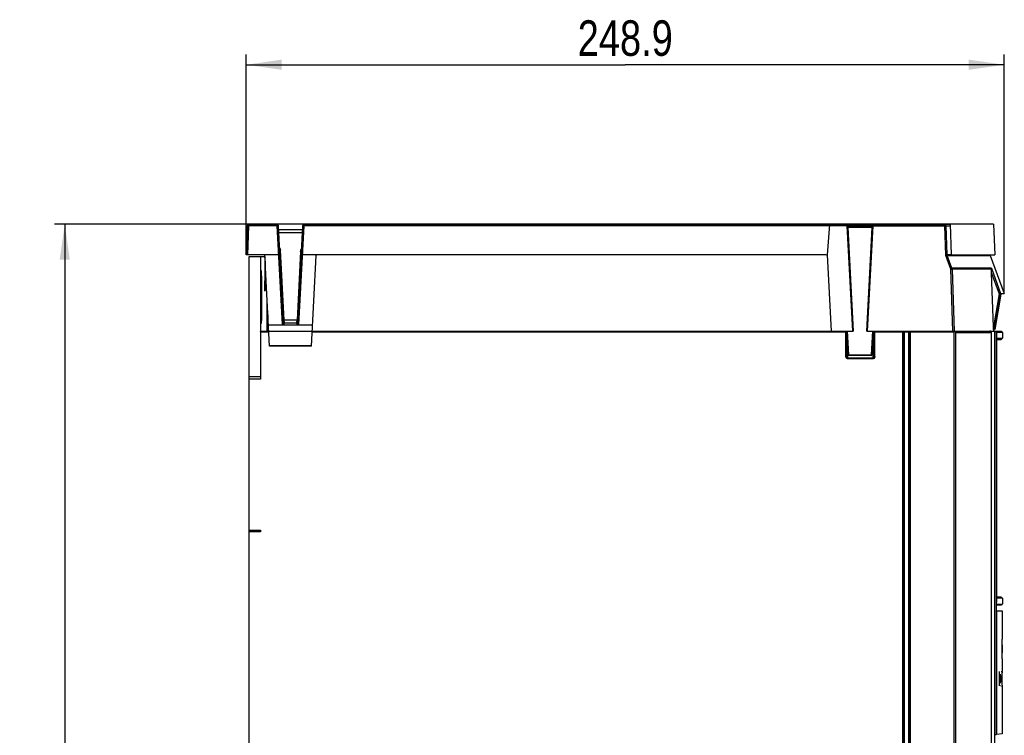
# Model space of a CAD drawing. Header units: millimetres. Extents: x 0 to 594, y 0 to 420.
# Tile 27 of 61: x 226 to 323, y 252 to 322. Entities that reach past the tile are written whole.
import ezdxf

# ---------------------------------------------------------------- set-up
doc = ezdxf.new("R2010")
doc.units = ezdxf.units.MM
doc.header["$LTSCALE"] = 32.67
doc.layers.get('0').update_dxf_attribs({"linetype": 'CONTINUOUS'})
doc.styles.get("Standard").update_dxf_attribs({"font": 'txt', "width": 0.8})
doc.dimstyles.new('DIMSTYLE_1', dxfattribs={"dimtxt": 3.5, "dimasz": 3.5, "dimexe": 1, "dimexo": 0, "dimgap": 0.875, "dimtad": 1, "dimlfac": 3.333333, "dimdsep": 46, "dimtxsty": 'STANDARD', "dimblk": '_FILLED', "dimblk1": '_FILLED', "dimblk2": '_FILLED', "dimcen": 0.09, "dimclrt": 5, "dimadec": 0, "dimazin": 0, "dimtp": 0.01, "dimtm": 0.01, "dimtfac": 1, "dimtofl": 0, "dimtmove": 0, "dimatfit": 3, "dimldrblk": '_FILLED', "dimfxl": 1, "dimtolj": 1, "dimarcsym": 0})
doc.dimstyles.new('DIMSTYLE_4', dxfattribs={"dimtxt": 3.5, "dimasz": 3.5, "dimexe": 1, "dimexo": 0, "dimgap": 0.875, "dimtad": 1, "dimdec": 1, "dimlfac": 3.333333, "dimdsep": 46, "dimtxsty": 'STANDARD', "dimblk": '_FILLED', "dimblk1": '_FILLED', "dimblk2": '_FILLED', "dimcen": 0.09, "dimclrt": 5, "dimadec": 0, "dimazin": 0, "dimtp": 0.01, "dimtm": 0.01, "dimtfac": 1, "dimtdec": 1, "dimtofl": 0, "dimtmove": 0, "dimatfit": 3, "dimldrblk": '_FILLED', "dimfxl": 1, "dimtolj": 1, "dimarcsym": 0})

# ---------------------------------------------------------------- blocks, each defined once
blk = doc.blocks.new('_FILLED')
at = {"color": 0, "linetype": 'BYBLOCK'}
blk.add_solid([(0, 0), (-1, 0.143), (-1, -0.143)], dxfattribs=at)
blk = doc.blocks.new('*D16')
at = {"color": 2, "linetype": 'CONTINUOUS'}
for p, q in [((248.194, 299.193), (248.194, 318.925)), ((322.869, 295.383), (322.869, 318.925)), ((248.194, 317.925), (285.531, 317.925)), ((322.869, 317.925), (285.531, 317.925))]:
    blk.add_line(p, q, dxfattribs=at)
at = {"color": 2, "linetype": 'CONTINUOUS', "xscale": 3.5, "yscale": 3.5, "zscale": 3.5, "rotation": 180}
blk.add_blockref('_FILLED', (248.194, 317.925), dxfattribs=at)
at = {"color": 2, "linetype": 'CONTINUOUS', "xscale": 3.5, "yscale": 3.5, "zscale": 3.5}
blk.add_blockref('_FILLED', (322.869, 317.925), dxfattribs=at)
at = {"color": 5, "linetype": 'CONTINUOUS', "insert": (285.531, 322.3), "char_height": 3.5, "width": 14, "attachment_point": 2, "line_spacing_factor": 0.9}
blk.add_mtext('248.9', dxfattribs=at)
blk = doc.blocks.new('*D17')
at = {"color": 2, "linetype": 'CONTINUOUS'}
for p, q in [((317.531, 302.209), (229.317, 302.209)), ((230.317, 302.209), (230.317, 228.642)), ((230.317, 155.074), (230.317, 228.642)), ((248.942, 155.074), (229.317, 155.074))]:
    blk.add_line(p, q, dxfattribs=at)
at = {"color": 2, "linetype": 'CONTINUOUS', "xscale": 3.5, "yscale": 3.5, "zscale": 3.5}
for p, rotation in [((230.317, 302.209), 90), ((230.317, 155.074), 270)]:
    blk.add_blockref('_FILLED', p, dxfattribs=dict(at, rotation=rotation))
at = {"color": 5, "linetype": 'CONTINUOUS', "insert": (225.942, 228.642), "char_height": 3.5, "width": 16.8, "attachment_point": 2, "rotation": 90, "line_spacing_factor": 0.9}
blk.add_mtext('490.45', dxfattribs=at)

msp = doc.modelspace()

# ---------------------------------------------------------------- linework, layer by layer
at = {"color": 6, "linetype": 'CONTINUOUS'}
for p, q in [((248.2935, 302.0484), (248.1938, 299.1931)), ((251.2224, 302.1931), (248.4434, 302.1931)), ((251.8794, 292.3713), (251.3721, 302.051)), ((253.7242, 301.6531), (251.393, 301.6531)), ((253.745, 302.051), (253.2376, 292.3713)), ((253.8948, 302.1931), (316.9774, 302.1931)), ((305.4455, 299.1931), (305.6885, 302.1931)), ((307.4257, 302.0479), (307.421, 302.1363)), ((307.4828, 302.0431), (309.8342, 302.0431)), ((309.8961, 302.1363), (309.3488, 291.6932)), ((317.1236, 302.0484), (317.213, 299.2427)), ((321.8189, 302.2089), (321.9236, 299.2107)), ((251.372, 299.1931), (248.1938, 299.1931)), ((248.4715, 179.3431), (248.4715, 299.0431)), ((248.4715, 299.0431), (250.0162, 299.0431)), ((249.6021, 299.0431), (249.6021, 291.6475)), ((250.0162, 299.0431), (250.0162, 296.6431)), ((250.4915, 290.1931), (250.0199, 299.1931)), ((305.3031, 299.1931), (253.7451, 299.1931)), ((254.6255, 290.1931), (255.0943, 299.1363)), ((305.8385, 291.6931), (305.4455, 299.1931)), ((317.703, 297.88), (317.2314, 299.1501)), ((321.4903, 299.1501), (322.8692, 295.3831)), ((250.0518, 298.5841), (250.0518, 296.6431)), ((317.574, 297.8086), (317.7688, 291.6931)), ((317.721, 297.7874), (317.9151, 291.6931)), ((321.5951, 297.88), (322.5081, 295.3831)), ((321.796, 292.1167), (321.6176, 297.385)), ((249.6496, 295.7263), (249.6496, 296.6432)), ((249.6853, 296.6432), (249.6853, 295.7263)), ((249.6496, 295.7263), (249.6853, 295.7263)), ((322.3539, 295.3716), (321.796, 292.1167)), ((321.9014, 291.8431), (322.5081, 295.3831)), ((322.5305, 295.3242), (321.9341, 291.8431)), ((322.5324, 295.3831), (322.8691, 295.3831)), ((250.2565, 291.6931), (250.2565, 294.6775)), ((250.3285, 293.3037), (250.3285, 291.6931)), ((250.3815, 292.2931), (254.7356, 292.2931)), ((251.9243, 292.6332), (251.9287, 292.5282)), ((251.9287, 292.5282), (251.9308, 292.4774)), ((253.1862, 292.4774), (253.1928, 292.6332)), ((249.6021, 291.6181), (249.602, 286.9399)), ((249.6033, 291.6931), (307.9688, 291.6931)), ((307.3315, 291.6181), (307.3315, 289.1742)), ((307.4908, 289.3504), (307.3679, 291.6931)), ((309.3185, 291.6931), (309.2887, 291.6931)), ((309.3488, 291.6931), (321.9384, 291.6931)), ((309.8268, 289.3504), (309.9496, 291.6931)), ((310.0315, 289.1742), (310.0315, 291.6181)), ((312.9415, 186.7681), (312.9415, 291.6181)), ((313.0163, 291.6255), (313.0164, 186.7681)), ((313.0163, 291.6255), (313.4669, 291.6255)), ((313.4668, 186.7681), (313.4669, 291.6255)), ((313.5415, 186.7681), (313.5415, 291.6181)), ((318.0864, 187.4742), (318.0864, 291.5431)), ((321.5977, 187.4828), (321.5974, 291.6931)), ((321.6139, 187.4833), (321.6139, 291.6931)), ((321.8024, 291.8431), (321.9014, 291.8431)), ((322.0308, 291.6522), (321.937, 291.6555)), ((321.9384, 187.4742), (321.9384, 291.6931)), ((322.0674, 291.6057), (321.9502, 291.6098)), ((322.0674, 291.6066), (322.0674, 251.9592)), ((322.428, 291.5472), (322.117, 291.5623)), ((322.1373, 290.9816), (322.1408, 290.9842)), ((322.1408, 290.9842), (322.6773, 290.9842)), ((322.6773, 291.5427), (322.428, 291.5472)), ((322.5687, 290.8756), (322.6773, 290.9842)), ((322.6773, 291.5427), (322.6773, 290.9842)), ((254.6255, 290.1931), (250.4915, 290.1931)), ((309.8867, 290.4931), (309.9565, 290.4931)), ((322.116, 290.8677), (322.5687, 290.8756)), ((309.7669, 289.2935), (307.5507, 289.2935)), ((248.4715, 287.2141), (249.6021, 287.2141)), ((249.602, 286.9399), (248.4715, 286.9399)), ((322.1096, 279.7595), (322.1459, 279.7595)), ((322.1459, 278.8657), (322.1459, 279.7595)), ((322.1459, 278.8657), (322.1096, 278.8657)), ((249.602, 271.9198), (248.4696, 271.9198)), ((248.4715, 272.0698), (249.602, 272.0698)), ((249.602, 272.0698), (249.602, 271.9198)), ((322.1096, 271.6627), (322.1459, 271.6627)), ((322.1459, 270.7689), (322.1459, 271.6627)), ((322.1459, 270.7689), (322.1096, 270.7689)), ((322.5687, 265.4727), (322.116, 265.4806)), ((322.117, 264.7861), (322.428, 264.7992)), ((322.1408, 265.3642), (322.1373, 265.3667)), ((322.6773, 265.3642), (322.1408, 265.3642)), ((322.428, 264.7992), (322.6149, 264.7992)), ((322.5687, 265.4727), (322.6773, 265.3642)), ((322.6149, 264.7992), (322.6773, 264.8056)), ((322.6773, 265.3642), (322.6773, 264.8056)), ((322.1072, 264.093), (322.1072, 251.9627)), ((322.6765, 264.0831), (322.1072, 264.093)), ((322.6747, 261.3511), (322.6747, 264.0831)), ((322.6637, 259.4011), (322.6541, 259.4011)), ((322.6747, 258.1711), (322.6747, 259.4011)), ((322.3937, 256.7461), (322.3937, 258.1711)), ((322.4629, 257.6172), (322.4629, 257.3934)), ((322.6364, 257.6566), (322.6363, 257.5165)), ((322.6363, 257.4633), (322.6363, 257.5165)), ((322.6363, 257.4306), (322.6363, 257.4633)), ((322.6364, 257.3511), (322.6363, 257.4306)), ((322.6365, 257.7198), (322.6364, 257.6566)), ((322.6365, 257.2774), (322.6364, 257.3511)), ((322.6367, 257.7802), (322.6365, 257.7198)), ((322.6367, 257.2095), (322.6365, 257.2774)), ((322.6369, 257.1466), (322.6367, 257.2095)), ((322.65, 257.2693), (322.65, 257.7198)), ((322.5177, 256.7461), (322.4947, 256.7461)), ((322.6407, 256.9521), (322.6415, 256.9453)), ((322.6747, 252.0124), (322.6747, 256.7182)), ((321.9502, 251.949), (322.0675, 251.9592)), ((322.1072, 251.9627), (322.0674, 251.9592)), ((322.6746, 252.0123), (322.1072, 251.9627))]:
    msp.add_line(p, q, dxfattribs=at)
at = {"color": 9, "linetype": 'CONTINUOUS'}
for p, q in [((248.3436, 299.1931), (248.4434, 302.0506)), ((248.4434, 302.1885), (248.4434, 302.0506)), ((251.2224, 302.0506), (248.4434, 302.0506)), ((251.2224, 302.0506), (251.2224, 302.1931)), ((251.2224, 302.0506), (251.731, 292.3435)), ((253.3861, 292.3435), (253.8948, 302.0506)), ((253.8948, 302.0506), (253.8948, 302.1931)), ((307.3657, 302.0458), (253.8948, 302.0506)), ((307.3617, 302.1735), (307.3611, 302.1931)), ((307.3657, 302.0458), (307.3617, 302.1735)), ((307.3657, 302.0458), (307.9087, 291.6931)), ((307.421, 302.1436), (309.8961, 302.1436)), ((309.8961, 302.0927), (307.421, 302.0927)), ((307.9688, 291.6931), (307.4257, 302.0479)), ((307.4937, 301.8958), (307.4828, 302.0431)), ((308.0288, 291.6931), (307.4937, 301.8958)), ((309.8234, 301.8958), (307.4937, 301.8958)), ((309.8234, 301.8958), (309.2887, 291.6931)), ((309.4088, 291.6931), (309.9513, 302.0458)), ((309.8342, 302.0431), (309.8234, 301.8958)), ((309.9513, 302.0458), (309.9554, 302.1735)), ((309.9513, 302.0458), (316.9774, 302.0458)), ((309.9554, 302.1735), (309.956, 302.1931)), ((316.9774, 302.0458), (316.9774, 302.1931)), ((317.5312, 302.1931), (316.9774, 302.1931)), ((316.9774, 302.0458), (317.069, 299.1685)), ((317.1236, 302.0484), (317.5312, 302.0484)), ((253.7087, 301.3584), (251.4084, 301.3584)), ((251.9186, 292.7695), (251.5571, 299.6675)), ((253.5533, 299.5376), (253.1985, 292.7695)), ((317.069, 299.1685), (317.574, 297.8086)), ((317.213, 299.2427), (317.6385, 299.2427)), ((317.2314, 299.1501), (321.4903, 299.1501)), ((321.5951, 297.88), (317.703, 297.88)), ((321.6089, 297.7874), (317.721, 297.7874)), ((321.6176, 297.385), (322.3539, 295.3716)), ((249.6496, 296.6432), (249.6853, 296.6432)), ((250.0162, 296.6431), (250.0518, 296.6431)), ((253.1985, 292.7695), (251.9186, 292.7695)), ((251.9394, 292.3149), (251.9308, 292.4774)), ((253.1862, 292.4774), (251.9308, 292.4774)), ((253.1862, 292.4774), (253.1777, 292.3149)), ((249.6021, 291.6181), (250.4129, 291.6181)), ((254.7041, 291.6181), (307.3315, 291.6181)), ((307.2565, 289.1742), (307.2565, 291.6831)), ((307.3605, 291.6181), (307.3438, 291.6181)), ((307.5507, 289.3546), (307.4281, 291.6931)), ((309.8894, 291.6931), (309.7669, 289.3546)), ((309.9565, 290.4931), (309.9565, 291.6181)), ((309.9565, 291.6181), (310.0009, 291.6181)), ((310.0315, 291.6181), (312.9415, 291.6181)), ((310.1065, 289.1742), (310.1065, 291.6712)), ((312.8665, 186.6931), (312.8665, 291.6831)), ((313.0163, 291.6181), (312.9515, 291.6181)), ((313.0163, 291.6256), (313.0159, 291.6849)), ((313.4669, 291.6256), (313.4673, 291.6841)), ((313.5415, 291.6181), (317.9227, 291.6181)), ((313.6165, 186.6931), (313.6165, 291.6712)), ((317.9398, 187.5053), (317.9227, 291.6181)), ((318.0864, 291.5431), (321.5977, 291.5431)), ((322.5903, 291.6327), (322.0308, 291.6522)), ((322.0949, 291.3742), (322.0949, 264.9742)), ((254.6285, 290.25), (250.4886, 290.25)), ((307.3315, 290.2242), (307.4065, 290.2242)), ((307.4065, 290.4181), (307.3416, 290.4181)), ((307.369, 290.5681), (307.4065, 290.5681)), ((307.4065, 290.5681), (307.4065, 290.4968)), ((307.4065, 290.2242), (307.4065, 290.4712)), ((307.4427, 290.2242), (307.4065, 290.2242)), ((307.4065, 290.1712), (307.4065, 288.9621)), ((307.4427, 290.1712), (307.4065, 290.1712)), ((309.9565, 290.1712), (309.8698, 290.1712)), ((309.9565, 290.2242), (309.8726, 290.2242)), ((309.8828, 290.4181), (309.994, 290.4181)), ((309.8906, 290.5681), (309.994, 290.5681)), ((309.9565, 288.9621), (309.9565, 290.4831)), ((309.9565, 290.2242), (309.9998, 290.2242)), ((307.3315, 289.1742), (307.2565, 289.1742)), ((307.5507, 289.2935), (307.5507, 289.3546)), ((307.5507, 289.3546), (309.7669, 289.3546)), ((309.7669, 289.2935), (309.7669, 289.3546)), ((310.0315, 289.1742), (310.1065, 289.1742)), ((309.9565, 289.0151), (307.4065, 289.0151)), ((309.9565, 288.9621), (307.4065, 288.9621)), ((322.0674, 264.6974), (322.5903, 264.7157))]:
    msp.add_line(p, q, dxfattribs=at)
at = {"color": 7, "linetype": 'CONTINUOUS'}
for p, q in [((317.5312, 302.2089), (317.6385, 299.2107)), ((321.8189, 302.2089), (317.5312, 302.2089)), ((317.6385, 299.2107), (321.9236, 299.2107)), ((317.9227, 291.6181), (317.9227, 291.6931)), ((317.9398, 291.6163), (317.956, 291.6894))]:
    msp.add_line(p, q, dxfattribs=at)
at = {"color": 6, "linetype": 'CONTINUOUS'}
for centre, radius, start, end in [((248.4434, 302.0431), 0.15, 90, 178), ((251.2224, 302.0431), 0.15, 3, 90), ((253.8948, 302.0431), 0.15, 90, 176.999313), ((307.3611, 302.1331), 0.06, 3.002376, 90), ((307.4828, 302.1031), 0.06, 183.002376, 270), ((309.8342, 302.1031), 0.06, 270, 357), ((309.956, 302.1331), 0.06, 90, 177), ((255.1542, 299.1331), 0.06, 90.000175, 176.999313), ((305.3031, 299.0431), 0.15, 3.076357, 90), ((321.772, 299.2532), 0.3, 191.156526, 200.104884), ((214.2431, 291.1216), 37.7116, 2.297324, 2.504496), ((290.8978, 291.1201), 37.7353, 177.494931, 177.702009), ((307.2565, 291.6181), 0.075, 0, 45), ((310.1065, 291.6181), 0.075, 150, 180), ((312.8665, 291.6181), 0.075, 0, 60), ((313.6165, 291.6181), 0.075, 120.000001, 180), ((321.4559, 291.5554), 0.138, 58.159179, 69.842648), ((322.5873, 291.5427), 0.09, 1.239453, 87.999789), ((307.4065, 290.4181), 0.075, 90, 150), ((309.9565, 290.4181), 0.075, 30, 90), ((307.5507, 289.3535), 0.06, 183.002376, 270), ((309.7669, 289.3535), 0.06, 270, 357), ((317.2709, 282.3142), 4.875, 353.113142, 6.886858), ((319.3709, 279.1642), 2.775, 351.74036, 353.824963), ((319.3709, 276.7342), 2.775, 351.152469, 8.847531), ((317.2709, 275.1592), 4.875, 352.544679, 6.945554), ((319.3709, 271.3642), 2.775, 6.175037, 8.25964), ((317.2709, 267.6892), 4.875, 352.54523, 7.454863), ((323.7942, 265.6112), 1.684, 182.757042, 183.824633), ((322.5873, 264.8056), 0.09, 272.000211, 358.766166), ((313.5683, 260.4356), 9.1187, 357.583375, 357.937201), ((329.2997, 257.8617), 6.6737, 178.591875, 179.273373), ((326.2977, 257.9373), 3.6707, 177.612744, 178.619269), ((324.9532, 257.9912), 2.3252, 177.223461, 177.559855), ((324.2269, 258.0278), 1.5979, 176.100082, 177.274506), ((321.7157, 258.0861), 0.9378, 3.339335, 4.377197), ((320.8763, 258.0381), 1.7785, 2.033439, 3.307721), ((311.1051, 257.833), 11.5522, 0.341294, 0.895958), ((319.705, 257.4254), 2.8794, 355.931558, 358.281885), ((312.9144, 257.7701), 9.7131, 356.141915, 356.760022), ((344.8562, 257.7129), 22.231, 179.532938, 179.784809), ((333.8775, 257.7995), 11.252, 179.252219, 179.518091), ((344.2099, 257.2391), 21.5732, 180.245565, 180.397624), ((329.2636, 257.1305), 6.6265, 180.355142, 180.808399), ((325.6034, 257.8463), 2.9661, 178.70702, 179.091162), ((324.2958, 257.8769), 1.6581, 177.890449, 178.745239), ((316.3912, 257.8058), 6.2565, 0.606402, 0.80567), ((287.2524, 257.2541), 35.396, 359.82009, 359.955281), ((298.7342, 257.749), 23.9234, 0.055116, 0.36596), ((317.6511, 256.9862), 5.0054, 358.09223, 358.998191), ((312.123, 257.091), 10.5344, 358.95389, 359.424124)]:
    msp.add_arc(centre, radius, start, end, dxfattribs=at)
at = {"color": 7, "linetype": 'CONTINUOUS'}
for centre, radius, start, end in [((317.9227, 291.5431), 0.1501, 77.2059, 90.000277), ((317.9227, 291.5393), 0.0788, 77.51983, 89.998602)]:
    msp.add_arc(centre, radius, start, end, dxfattribs=at)
at = {"color": 6, "linetype": 'CONTINUOUS'}
msp.add_ellipse((238.6747, 250.8838), major_axis=(0, 385.4414), ratio=0.2179319, start_param=-1.5486969, end_param=-1.5436362, dxfattribs=at)
at = {"color": 9, "linetype": 'CONTINUOUS'}
for points, knots in [([(248.3136, 302.0514), (248.3086, 302.0512), (248.3039, 302.0498), (248.2935, 302.0502), (248.2935, 302.0484)], [0, 0, 0, 0, 0.7324915, 1, 1, 1, 1]), ([(248.4434, 302.0506), (248.4305, 302.0511), (248.3873, 302.0522), (248.344, 302.053), (248.3136, 302.0514)], [0, 0, 0, 0, 0.2977082, 1, 1, 1, 1]), ([(251.3721, 302.051), (251.3719, 302.0549), (251.3491, 302.051), (251.3254, 302.0558), (251.2756, 302.0525), (251.2414, 302.0516), (251.2223, 302.0506)], [0, 0, 0, 0, 0.0783499, 0.2946816, 0.6188143, 1, 1, 1, 1]), ([(253.7667, 302.0537), (253.7613, 302.0536), (253.7563, 302.0522), (253.7451, 302.053), (253.745, 302.051)], [0, 0, 0, 0, 0.7326964, 1, 1, 1, 1]), ([(253.8948, 302.0506), (253.8822, 302.0513), (253.8395, 302.0532), (253.7968, 302.0547), (253.7667, 302.0537)], [0, 0, 0, 0, 0.295752, 1, 1, 1, 1]), ([(307.3657, 302.0458), (307.3769, 302.0463), (307.3889, 302.0416), (307.4173, 302.0541), (307.4176, 302.048)], [0, 0, 0, 0, 0.6443384, 1, 1, 1, 1]), ([(307.421, 302.1363), (307.4209, 302.1394), (307.4074, 302.1439), (307.3983, 302.1441), (307.3908, 302.1437)], [0, 0, 0, 0, 0.2943491, 1, 1, 1, 1]), ([(307.4176, 302.048), (307.4176, 302.0474), (307.4136, 302.0483), (307.4121, 302.0474), (307.4102, 302.0473)], [0, 0, 0, 0, 0.2371125, 1, 1, 1, 1]), ([(307.442, 301.8936), (307.4419, 301.8942), (307.446, 301.8932), (307.4475, 301.8941), (307.4494, 301.8943)], [0, 0, 0, 0, 0.2370159, 1, 1, 1, 1]), ([(307.4937, 301.8958), (307.4826, 301.8952), (307.4706, 301.8999), (307.4423, 301.8874), (307.442, 301.8936)], [0, 0, 0, 0, 0.6440789, 1, 1, 1, 1]), ([(309.8234, 301.8958), (309.8346, 301.8952), (309.8466, 301.8999), (309.875, 301.8874), (309.8753, 301.8936)], [0, 0, 0, 0, 0.6443384, 1, 1, 1, 1]), ([(309.8753, 301.8936), (309.8753, 301.8942), (309.8713, 301.8932), (309.8698, 301.8941), (309.8679, 301.8943)], [0, 0, 0, 0, 0.2371125, 1, 1, 1, 1]), ([(309.8997, 302.048), (309.8996, 302.0474), (309.9037, 302.0483), (309.9052, 302.0474), (309.9071, 302.0473)], [0, 0, 0, 0, 0.2370143, 1, 1, 1, 1]), ([(309.9513, 302.0458), (309.9402, 302.0463), (309.9283, 302.0416), (309.9, 302.0541), (309.8997, 302.048)], [0, 0, 0, 0, 0.6440748, 1, 1, 1, 1]), ([(316.9774, 302.1931), (317.014, 302.1931), (317.091, 302.1618), (317.122, 302.0857), (317.1236, 302.0484)], [0, 0, 0, 0, 0.495595, 1, 1, 1, 1]), ([(316.9774, 302.0458), (316.9884, 302.0461), (317.0272, 302.0473), (317.066, 302.0482), (317.0938, 302.0485)], [0, 0, 0, 0, 0.2831842, 1, 1, 1, 1]), ([(317.0938, 302.0485), (317.0999, 302.0486), (317.1099, 302.0486), (317.1198, 302.0486), (317.1236, 302.0484)], [0, 0, 0, 0, 0.6186205, 1, 1, 1, 1]), ([(251.5571, 299.6675), (251.5501, 299.6671), (251.5425, 299.6665), (251.5057, 299.6655), (251.5133, 299.666)], [0, 0, 0, 0, 0.4782716, 1, 1, 1, 1]), ([(253.6132, 299.5355), (253.613, 299.5317), (253.588, 299.541), (253.5779, 299.5365), (253.5661, 299.5372)], [0, 0, 0, 0, 0.245575, 1, 1, 1, 1]), ([(317.069, 299.1685), (317.0845, 299.1771), (317.1324, 299.202), (317.1805, 299.2265), (317.213, 299.2427)], [0, 0, 0, 0, 0.3272734, 1, 1, 1, 1]), ([(317.069, 299.1685), (317.0867, 299.1663), (317.1408, 299.1605), (317.1955, 299.1577), (317.2314, 299.1501)], [0, 0, 0, 0, 0.3265739, 1, 1, 1, 1]), ([(317.5739, 297.8086), (317.5904, 297.8063), (317.6394, 297.7995), (317.689, 297.795), (317.721, 297.7874)], [0, 0, 0, 0, 0.3365476, 1, 1, 1, 1]), ([(317.574, 297.8086), (317.5884, 297.8171), (317.6313, 297.841), (317.6742, 297.8651), (317.703, 297.88)], [0, 0, 0, 0, 0.3401258, 1, 1, 1, 1]), ([(251.8794, 292.3713), (251.8799, 292.3633), (251.8465, 292.3503), (251.825, 292.3479), (251.8068, 292.3461)], [0, 0, 0, 0, 0.3032006, 1, 1, 1, 1]), ([(251.8587, 292.7674), (251.8589, 292.7635), (251.8839, 292.7729), (251.8939, 292.7683), (251.9058, 292.7691)], [0, 0, 0, 0, 0.2455749, 1, 1, 1, 1]), ([(251.8663, 292.2931), (251.8846, 292.2954), (251.9035, 292.2986), (251.9403, 292.3076), (251.9394, 292.3149)], [0, 0, 0, 0, 0.7143188, 1, 1, 1, 1]), ([(251.9394, 292.3149), (251.9256, 292.3149), (251.8951, 292.3156), (251.888, 292.3511), (251.8948, 292.3606)], [0, 0, 0, 0, 0.5420382, 1, 1, 1, 1]), ([(253.1777, 292.3149), (253.1915, 292.3149), (253.2219, 292.3155), (253.2288, 292.3509), (253.222, 292.3603)], [0, 0, 0, 0, 0.542013, 1, 1, 1, 1]), ([(253.2508, 292.2931), (253.2416, 292.2942), (253.2183, 292.2987), (253.1884, 292.2994), (253.179, 292.3118)], [0, 0, 0, 0, 0.3743582, 1, 1, 1, 1]), ([(253.2093, 292.4865), (253.2075, 292.4871), (253.2037, 292.4889), (253.2002, 292.4913), (253.1985, 292.4927)], [0, 0, 0, 0, 0.4599407, 1, 1, 1, 1]), ([(253.2584, 292.7674), (253.2582, 292.7634), (253.2328, 292.773), (253.2225, 292.7683), (253.2106, 292.7691)], [0, 0, 0, 0, 0.25017, 1, 1, 1, 1]), ([(253.3861, 292.3435), (253.3506, 292.3426), (253.3128, 292.3464), (253.2368, 292.3556), (253.2376, 292.3713)], [0, 0, 0, 0, 0.6940423, 1, 1, 1, 1]), ([(312.9304, 291.667), (312.9345, 291.6638), (312.9422, 291.6573), (312.95, 291.6509), (312.954, 291.6479)], [0, 0, 0, 0, 0.5062504, 1, 1, 1, 1]), ([(312.9948, 291.6351), (312.997, 291.6337), (313.0016, 291.6303), (313.0054, 291.6259), (313.0072, 291.6235)], [0, 0, 0, 0, 0.4701307, 1, 1, 1, 1]), ([(313.486, 291.6348), (313.4841, 291.6335), (313.4802, 291.63), (313.4774, 291.6257), (313.4761, 291.6233)], [0, 0, 0, 0, 0.4628008, 1, 1, 1, 1]), ([(313.5672, 291.6779), (313.5769, 291.6843), (313.5508, 291.6663), (313.5326, 291.6494), (313.5325, 291.6522)], [0, 0, 0, 0, 0.8061519, 1, 1, 1, 1]), ([(318.0861, 291.5432), (318.0822, 291.5525), (318.0444, 291.596), (317.9852, 291.6107), (317.9398, 291.6163)], [0, 0, 0, 0, 0.1792058, 1, 1, 1, 1]), ([(322.0308, 291.6522), (322.0295, 291.6523), (322.02, 291.64), (322.0214, 291.627), (322.0198, 291.6152)], [0, 0, 0, 0, 0.0959597, 1, 1, 1, 1]), ([(322.117, 291.5623), (322.1141, 291.561), (322.1098, 291.5511), (322.1076, 291.5423), (322.1063, 291.536)], [0, 0, 0, 0, 0.3311225, 1, 1, 1, 1]), ([(307.3315, 290.2242), (307.3315, 290.2017), (307.3658, 290.1744), (307.3969, 290.1712), (307.4065, 290.1712)], [0, 0, 0, 0, 0.70154, 1, 1, 1, 1]), ([(307.4065, 288.9621), (307.3609, 288.9665), (307.272, 289.0299), (307.2577, 289.1271), (307.2565, 289.1742)], [0, 0, 0, 0, 0.4934015, 1, 1, 1, 1]), ([(307.335, 289.126), (307.3403, 289.0921), (307.3519, 289.0421), (307.3948, 289.0162), (307.4065, 289.0151)], [0, 0, 0, 0, 0.7446359, 1, 1, 1, 1]), ([(307.4908, 289.3504), (307.4906, 289.3544), (307.5169, 289.3475), (307.5266, 289.3532), (307.5385, 289.3536)], [0, 0, 0, 0, 0.25021, 1, 1, 1, 1]), ([(309.7669, 289.3546), (309.7781, 289.354), (309.7896, 289.348), (309.8192, 289.3575), (309.8189, 289.3513)], [0, 0, 0, 0, 0.6444296, 1, 1, 1, 1]), ([(309.8189, 289.3513), (309.8189, 289.3507), (309.815, 289.3521), (309.8134, 289.3513), (309.8115, 289.3514)], [0, 0, 0, 0, 0.2371856, 1, 1, 1, 1]), ([(309.9565, 289.0151), (309.9724, 289.0166), (310.0263, 289.0604), (310.0315, 289.1283), (310.0315, 289.1742)], [0, 0, 0, 0, 0.2581337, 1, 1, 1, 1]), ([(322.117, 264.7861), (322.1141, 264.7877), (322.1097, 264.7976), (322.1074, 264.8068), (322.1061, 264.8132)], [0, 0, 0, 0, 0.3355845, 1, 1, 1, 1])]:
    msp.add_open_spline(points, degree=3, knots=knots, dxfattribs=at)
for points in [[(251.4843, 299.9361), (251.5265, 299.8535), (251.5507, 299.76), (251.5571, 299.6675)], [(253.5533, 299.5376), (253.5598, 299.6188), (253.5792, 299.7002), (253.6119, 299.7747)], [(317.213, 299.2427), (317.2143, 299.2123), (317.2174, 299.1781), (317.2366, 299.1545)], [(317.703, 297.88), (317.7133, 297.8514), (317.7234, 297.8186), (317.7145, 297.7895)], [(251.8068, 292.3461), (251.7817, 292.3436), (251.7563, 292.3431), (251.731, 292.3435)], [(251.9308, 292.4774), (251.9118, 292.4774), (251.8814, 292.4855), (251.8804, 292.5046)], [(312.954, 291.6479), (312.9666, 291.6412), (312.9826, 291.6426), (312.9948, 291.6351)], [(313.5041, 291.6181), (313.4915, 291.6193), (313.479, 291.6221), (313.4668, 291.6255)], [(313.5228, 291.6446), (313.5111, 291.6396), (313.4964, 291.6421), (313.486, 291.6348)], [(317.9227, 291.6931), (317.9772, 291.6931), (318.0357, 291.6569), (318.0634, 291.61)], [(318.0634, 291.61), (318.0753, 291.5897), (318.0834, 291.5665), (318.0862, 291.5431)], [(322.0741, 291.6392), (322.0613, 291.647), (322.0459, 291.6517), (322.0308, 291.6522)], [(322.117, 291.5603), (322.1177, 291.5902), (322.0997, 291.6236), (322.0741, 291.6392)], [(322.0982, 291.4681), (322.096, 291.4368), (322.0951, 291.4055), (322.0949, 291.3742)], [(322.1063, 291.536), (322.1017, 291.5137), (322.0997, 291.4909), (322.0982, 291.4681)], [(309.9565, 290.1712), (309.9724, 290.1712), (309.9966, 290.1727), (310.0011, 290.188)], [(307.3315, 289.1742), (307.3315, 289.1581), (307.3326, 289.142), (307.335, 289.126)], [(310.0873, 289.0704), (310.067, 289.0176), (310.0129, 288.9669), (309.9565, 288.9621)], [(310.1065, 289.1742), (310.1058, 289.139), (310.0999, 289.1033), (310.0873, 289.0704)], [(322.0681, 264.7058), (322.096, 264.72), (322.117, 264.7548), (322.117, 264.7861)], [(322.0981, 264.8808), (322.096, 264.9119), (322.0951, 264.943), (322.0949, 264.9742)], [(322.1061, 264.8132), (322.1016, 264.8354), (322.0997, 264.8582), (322.0981, 264.8808)]]:
    msp.add_open_spline(points, degree=3, dxfattribs=at)
at = {"color": 6, "linetype": 'CONTINUOUS'}
for points, knots in [([(251.5219, 299.1943), (251.5217, 299.1982), (251.4988, 299.1944), (251.4751, 299.1987), (251.4253, 299.1951), (251.3911, 299.1941), (251.372, 299.1931)], [0, 0, 0, 0, 0.0784731, 0.2946873, 0.6187855, 1, 1, 1, 1]), ([(253.7451, 299.1931), (253.726, 299.1941), (253.6918, 299.1949), (253.6419, 299.1986), (253.6185, 299.1928), (253.5955, 299.1981), (253.5953, 299.1943)], [0, 0, 0, 0, 0.3815717, 0.7060369, 0.9225025, 1, 1, 1, 1]), ([(321.6176, 297.385), (321.6142, 297.4874), (321.6103, 297.6215), (321.6087, 297.7557), (321.6089, 297.7874)], [0, 0, 0, 0, 0.7637821, 1, 1, 1, 1]), ([(249.6496, 296.6432), (249.6496, 296.7733), (249.6501, 296.9624), (249.6526, 297.2023), (249.6539, 297.3561), (249.6587, 297.478), (249.6562, 297.5789), (249.6687, 297.6219), (249.6608, 297.6631), (249.6674, 297.6631)], [0, 0, 0, 0, 0.3824177, 0.5554926, 0.706924, 0.8311276, 0.9234937, 0.9805824, 1, 1, 1, 1]), ([(249.6674, 297.6631), (249.6741, 297.6631), (249.6662, 297.6219), (249.6787, 297.5789), (249.6762, 297.478), (249.681, 297.3561), (249.6823, 297.2023), (249.6848, 296.9624), (249.6853, 296.7733), (249.6853, 296.6432)], [0, 0, 0, 0, 0.0194177, 0.0765064, 0.1688726, 0.2930763, 0.4445078, 0.6175827, 1, 1, 1, 1]), ([(250.034, 295.6232), (250.0274, 295.6232), (250.0353, 295.6644), (250.0227, 295.7074), (250.0253, 295.8083), (250.0205, 295.9302), (250.0192, 296.084), (250.0166, 296.3239), (250.0162, 296.513), (250.0162, 296.6431)], [0, 0, 0, 0, 0.0194176, 0.0765063, 0.1688724, 0.2930761, 0.4445076, 0.6175825, 1, 1, 1, 1]), ([(250.0518, 296.6431), (250.0518, 296.513), (250.0513, 296.3239), (250.0488, 296.084), (250.0475, 295.9302), (250.0427, 295.8083), (250.0452, 295.7074), (250.0327, 295.6644), (250.0406, 295.6232), (250.034, 295.6232)], [0, 0, 0, 0, 0.3824164, 0.5554912, 0.706923, 0.8311271, 0.9234935, 0.9805823, 1, 1, 1, 1]), ([(249.636, 294.2431), (249.636, 294.3869), (249.6373, 294.8813), (249.6407, 295.3758), (249.6496, 295.7263)], [0, 0, 0, 0, 0.2908103, 1, 1, 1, 1]), ([(249.6853, 295.7263), (249.6877, 295.6304), (249.6967, 295.136), (249.6989, 294.6416), (249.6989, 294.2431)], [0, 0, 0, 0, 0.1940015, 1, 1, 1, 1]), ([(322.3538, 295.3716), (322.3724, 295.3733), (322.4238, 295.3763), (322.4755, 295.3867), (322.5081, 295.3831)], [0, 0, 0, 0, 0.3634948, 1, 1, 1, 1]), ([(322.5305, 295.3242), (322.5324, 295.3352), (322.5394, 295.347), (322.5349, 295.3753), (322.5411, 295.3753)], [0, 0, 0, 0, 0.6426266, 1, 1, 1, 1]), ([(322.5411, 295.3753), (322.5417, 295.3753), (322.5408, 295.3715), (322.5411, 295.3699), (322.541, 295.3681)], [0, 0, 0, 0, 0.2378046, 1, 1, 1, 1]), ([(249.6674, 292.4431), (249.6644, 292.4431), (249.6647, 292.461), (249.6597, 292.4812), (249.6583, 292.5272), (249.6533, 292.6149), (249.6494, 292.7661), (249.6446, 292.9864), (249.641, 293.2559), (249.6371, 293.68), (249.636, 294.0135), (249.636, 294.2431)], [0, 0, 0, 0, 0.0051374, 0.0196496, 0.0435078, 0.0765533, 0.1690287, 0.2932568, 0.4446474, 0.6175123, 1, 1, 1, 1]), ([(249.6989, 294.2431), (249.6989, 294.0134), (249.6978, 293.68), (249.6939, 293.2558), (249.6903, 292.9864), (249.6855, 292.7661), (249.6816, 292.6149), (249.6766, 292.5272), (249.6752, 292.4812), (249.6702, 292.461), (249.6705, 292.4431), (249.6674, 292.4431)], [0, 0, 0, 0, 0.3824896, 0.5553545, 0.7067446, 0.8309722, 0.9234471, 0.9564925, 0.9803505, 0.9948626, 1, 1, 1, 1]), ([(249.6021, 291.6475), (249.6021, 291.6534), (249.6023, 291.6656), (249.6024, 291.6751), (249.6028, 291.6918), (249.6031, 291.6827), (249.6031, 291.6803)], [0, 0, 0, 0, 0.3760193, 0.6998884, 0.8478639, 1, 1, 1, 1]), ([(321.5978, 291.5431), (321.5978, 291.5569), (321.5912, 291.6068), (321.5596, 291.6535), (321.5287, 291.6726)], [0, 0, 0, 0, 0.2742819, 1, 1, 1, 1]), ([(322.1252, 290.9474), (322.1261, 290.9517), (322.1289, 290.9635), (322.1317, 290.9766), (322.1373, 290.9824)], [0, 0, 0, 0, 0.352029, 1, 1, 1, 1]), ([(322.1139, 290.8497), (322.1146, 290.8594), (322.1171, 290.8921), (322.1207, 290.9248), (322.1252, 290.9474)], [0, 0, 0, 0, 0.2961021, 1, 1, 1, 1]), ([(322.1373, 265.366), (322.1269, 265.3766), (322.1226, 265.4262), (322.1159, 265.4686), (322.1139, 265.4989)], [0, 0, 0, 0, 0.3276952, 1, 1, 1, 1]), ([(322.6811, 260.1074), (322.6873, 260.2806), (322.6907, 260.6277), (322.6597, 260.9731), (322.6503, 261.1461)], [0, 0, 0, 0, 0.499945, 1, 1, 1, 1]), ([(322.609, 258.1923), (322.6095, 258.194), (322.61, 258.1963), (322.6117, 258.1991), (322.6125, 258.1991)], [0, 0, 0, 0, 0.6956224, 1, 1, 1, 1]), ([(322.6326, 258.1365), (322.6331, 258.1428), (322.6339, 258.1542), (322.635, 258.1656), (322.6356, 258.1707)], [0, 0, 0, 0, 0.5507293, 1, 1, 1, 1]), ([(322.6356, 258.1707), (322.6361, 258.1749), (322.637, 258.1821), (322.6383, 258.1891), (322.639, 258.192)], [0, 0, 0, 0, 0.5873229, 1, 1, 1, 1]), ([(322.639, 258.192), (322.6394, 258.1939), (322.6399, 258.1962), (322.6417, 258.1991), (322.6425, 258.1991)], [0, 0, 0, 0, 0.6972659, 1, 1, 1, 1]), ([(322.6377, 257.037), (322.6379, 257.0282), (322.6384, 256.9999), (322.6389, 256.9716), (322.6407, 256.9521)], [0, 0, 0, 0, 0.3098453, 1, 1, 1, 1]), ([(322.6405, 257.9664), (322.64, 257.9625), (322.6394, 257.953), (322.639, 257.9435), (322.6387, 257.9379)], [0, 0, 0, 0, 0.4151108, 1, 1, 1, 1]), ([(322.6426, 257.9753), (322.6418, 257.9753), (322.6412, 257.971), (322.6407, 257.9687), (322.6405, 257.9664)], [0, 0, 0, 0, 0.2461553, 1, 1, 1, 1]), ([(322.6444, 257.9688), (322.6442, 257.9705), (322.6439, 257.9722), (322.6432, 257.9753), (322.6426, 257.9753)], [0, 0, 0, 0, 0.7486151, 1, 1, 1, 1]), ([(322.6134, 256.7182), (322.6112, 256.7182), (322.6082, 256.73), (322.607, 256.7369), (322.6062, 256.7435)], [0, 0, 0, 0, 0.2476681, 1, 1, 1, 1]), ([(322.6536, 256.8195), (322.6532, 256.8066), (322.6511, 256.7741), (322.6521, 256.7404), (322.6458, 256.7215)], [0, 0, 0, 0, 0.3945476, 1, 1, 1, 1]), ([(322.6709, 256.7182), (322.6689, 256.7182), (322.6727, 256.732), (322.6699, 256.7374), (322.6697, 256.744)], [0, 0, 0, 0, 0.2313395, 1, 1, 1, 1]), ([(322.7009, 256.7182), (322.6989, 256.7182), (322.7027, 256.7319), (322.6999, 256.7372), (322.6997, 256.7438)], [0, 0, 0, 0, 0.2325889, 1, 1, 1, 1])]:
    msp.add_open_spline(points, degree=3, knots=knots, dxfattribs=at)
for points in [[(321.6089, 297.7874), (321.6092, 297.8186), (321.6045, 297.8503), (321.5951, 297.88)], [(251.7758, 292.3177), (251.7604, 292.3254), (251.7456, 292.3343), (251.731, 292.3435)], [(251.8663, 292.2931), (251.835, 292.2931), (251.8038, 292.3037), (251.7758, 292.3177)], [(253.3861, 292.3435), (253.3454, 292.3178), (253.2989, 292.2931), (253.2508, 292.2931)], [(321.8009, 291.8433), (321.7973, 291.9344), (321.7989, 292.0256), (321.7959, 292.1167)], [(321.5034, 291.685), (321.4891, 291.6902), (321.4736, 291.6931), (321.4584, 291.6931)], [(321.8024, 291.8432), (321.8036, 291.8098), (321.808, 291.7766), (321.8087, 291.7432)], [(321.8087, 291.7432), (321.809, 291.7265), (321.8097, 291.7098), (321.8103, 291.6931)], [(322.6503, 261.1461), (322.6467, 261.2144), (322.6441, 261.2828), (322.6437, 261.3511)], [(322.6541, 259.4011), (322.6531, 259.618), (322.6698, 259.8345), (322.6789, 260.0511)], [(322.6537, 258.1012), (322.6548, 258.072), (322.6554, 258.0428), (322.6559, 258.0136)], [(322.5142, 257.6961), (322.5097, 257.758), (322.5029, 257.8196), (322.4962, 257.8812)], [(322.5024, 257.0189), (322.5062, 257.0864), (322.5107, 257.1537), (322.5142, 257.2211)], [(322.5142, 257.2211), (322.5225, 257.3793), (322.5258, 257.5382), (322.5142, 257.6961)], [(322.5302, 257.7726), (322.5411, 257.6402), (322.5391, 257.5066), (322.5302, 257.3741)], [(322.5569, 257.6961), (322.5654, 257.538), (322.5682, 257.3791), (322.5569, 257.2211)], [(322.5679, 257.1155), (322.5714, 257.1507), (322.5747, 257.1859), (322.5772, 257.2211)], [(322.5831, 257.3391), (322.5868, 257.4581), (322.5836, 257.5773), (322.5772, 257.6961)], [(322.6376, 257.8933), (322.637, 257.8556), (322.6369, 257.8179), (322.6367, 257.7802)], [(322.6469, 256.9987), (322.648, 257.0468), (322.648, 257.0949), (322.6482, 257.1429)], [(322.648, 257.7198), (322.648, 257.7705), (322.6479, 257.8213), (322.6474, 257.872)]]:
    msp.add_open_spline(points, degree=3, dxfattribs=at)

# ---------------------------------------------------------------- dimensions: what is measured, and where the dimension line sits
at = {"color": 2, "linetype": 'CONTINUOUS'}
dim = msp.add_linear_dim(base=(322.8692, 317.9246), p1=(248.1938, 299.1931), p2=(322.8692, 295.3831), dimstyle='DIMSTYLE_4', dxfattribs=at)
dim.commit()
dim.dimension.update_dxf_attribs({"geometry": '*D16', "text_midpoint": (285.5315, 317.9246), "dimtype": 160})
dim = msp.add_linear_dim(base=(230.3171, 155.0742), p1=(317.5312, 302.2089), p2=(248.9424, 155.0742), angle=270, dimstyle='DIMSTYLE_1', dxfattribs=at)
dim.commit()
dim.dimension.update_dxf_attribs({"geometry": '*D17', "text_midpoint": (230.3171, 228.6415), "dimtype": 160})

doc.saveas('drawing.dxf')
